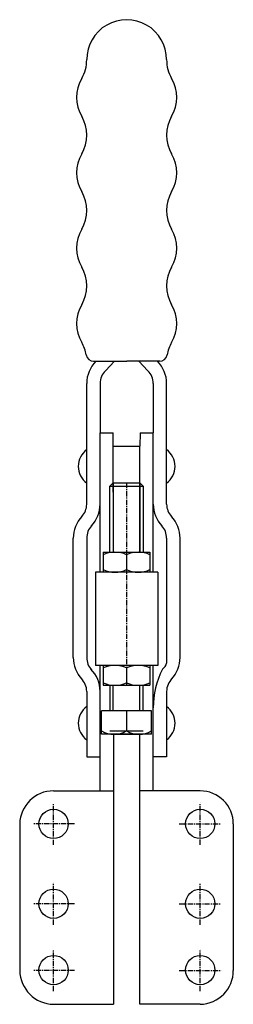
# Model space of a CAD drawing. Extents: x 77 to 128, y 57 to 292.
import ezdxf

# ---------------------------------------------------------------- set-up
doc = ezdxf.new("R2010")
doc.units = 0
doc.linetypes.add('CENTER', pattern=[2, 1.25, -0.25, 0.25, -0.25])
doc.layers.get('0').update_dxf_attribs({"linetype": 'CONTINUOUS'})
doc.layers.add('BRAUER-1', color=1, linetype='CENTER')

msp = doc.modelspace()

# ---------------------------------------------------------------- linework, layer by layer
for p, q in [((94.535075, 210.447664), (102.425074, 210.447664)), ((97.332271, 208.189976), (99.520475, 210.447664)), ((110.315073, 210.447663), (102.425074, 210.447664)), ((107.515632, 208.184923), (105.326882, 210.447664)), ((92.875073, 176.303571), (92.875074, 205.144364)), ((96.075074, 205.144363), (96.075073, 193.344363)), ((108.775074, 205.144363), (108.775073, 193.344363)), ((111.975073, 176.303571), (111.975074, 205.144363)), ((96.075073, 160.105282), (96.075073, 193.344363)), ((96.075074, 193.344363), (99.225074, 193.344363)), ((99.159501, 193.344363), (99.186714, 164.852157)), ((105.625074, 193.344363), (105.575073, 190.144363)), ((105.625074, 193.344363), (108.775074, 193.344363)), ((108.775073, 160.105282), (108.775073, 193.344363)), ((99.163037, 190.144363), (105.625074, 190.144363)), ((105.575073, 164.852156), (105.575073, 190.144363)), ((98.394055, 180.605281), (99.194054, 181.405281)), ((99.194054, 181.405281), (105.594055, 181.405281)), ((99.194054, 181.405281), (99.194054, 164.852157)), ((105.594055, 181.405281), (105.594054, 164.852156)), ((105.594055, 181.405281), (106.394055, 180.605281)), ((98.394054, 164.852157), (98.394055, 180.605281)), ((98.394055, 180.605281), (106.394055, 180.605281)), ((106.394055, 180.605281), (106.394054, 164.852156)), ((89.675072, 139.723968), (89.675073, 168.223968)), ((92.875073, 168.223968), (92.875072, 160.105282)), ((111.975073, 168.223967), (111.975073, 160.105282)), ((115.175072, 139.723967), (115.175073, 168.223967)), ((96.814053, 164.852157), (96.814053, 160.105282)), ((96.814054, 164.852157), (107.974054, 164.852156)), ((107.974054, 164.852156), (107.974054, 160.105282)), ((102.394055, 164.258934), (102.394055, 160.698505)), ((92.875072, 160.105282), (92.875072, 139.721034)), ((94.944055, 160.105282), (94.944055, 137.842782)), ((109.844055, 160.105282), (94.944055, 160.105282)), ((109.844055, 160.105282), (109.844055, 137.842782)), ((111.975073, 160.105282), (111.975073, 138.383019)), ((109.844055, 137.842782), (94.944055, 137.842782)), ((96.075071, 107.89781), (96.075072, 137.842782)), ((96.814054, 137.842782), (96.814054, 133.158407)), ((102.394055, 137.249559), (102.394055, 133.68913)), ((107.974054, 137.842782), (107.974054, 133.158406)), ((108.775071, 107.9), (108.775072, 137.842782)), ((92.875072, 131.644364), (92.875072, 116.044364)), ((96.814053, 133.158407), (107.974053, 133.158406)), ((98.394054, 133.158407), (98.394053, 127.005282)), ((99.194053, 127.005282), (99.194054, 133.158407)), ((105.575071, 127.005282), (105.575071, 133.158406)), ((105.594053, 127.005282), (105.594054, 133.158406)), ((106.394053, 127.005282), (106.394054, 133.158406)), ((111.975072, 131.644364), (111.975072, 116.044363)), ((96.394053, 121.405282), (96.394053, 127.005282)), ((108.394053, 127.005282), (96.394053, 127.005282)), ((102.394053, 127.005282), (102.394053, 122.205282)), ((108.394053, 121.405282), (108.394053, 127.005282)), ((108.394053, 121.405282), (96.394053, 121.405282)), ((98.394053, 122.205282), (106.394053, 122.205282)), ((99.194053, 121.405282), (105.594053, 121.405282)), ((99.241022, 121.405282), (99.309975, 56.953347)), ((105.57507, 56.954426), (105.575071, 121.405282)), ((92.875072, 116.044364), (96.075072, 116.044363)), ((111.975072, 116.044363), (108.775072, 116.044363)), ((84.967726, 107.893984), (99.267725, 107.89891)), ((120.000001, 107.9), (105.600001, 107.9)), ((76.870448, 99.991264), (76.882487, 65.038656)), ((127.900001, 100), (127.9, 65.04739)), ((84.989087, 56.94138), (99.310128, 56.953347)), ((119.996119, 56.947391), (105.57507, 56.954426))]:
    msp.add_line(p, q)
for centre in [(84.970447, 99.993985), (120.000001, 100), (84.977009, 80.943986), (120, 80.95), (84.982468, 65.093987), (120, 65.1)]:
    msp.add_circle(centre, 3.5)
for centre, radius, start, end in [((102.425087, 282.447665), 9.538935, 359.999989, 179.999994), ((83.886152, 282.447667), 9, 329.999984, 359.999994), ((120.964018, 282.447663), 9, 179.999989, 209.999999), ((99.474607, 273.447662), 9, 149.999981, 209.999974), ((105.37556, 273.447664), 9, 329.999999, 29.999993), ((83.886147, 264.447667), 9, 329.999984, 30.000004), ((120.964017, 264.447663), 9, 149.999989, 210.000002), ((99.474602, 255.447662), 9, 149.999981, 209.999974), ((105.37556, 255.447664), 9, 329.999999, 29.999993), ((83.886142, 246.447667), 9, 329.999984, 30.000004), ((120.964017, 246.447663), 9, 149.999989, 209.999999), ((99.474596, 237.447662), 9, 149.999981, 209.999974), ((105.375559, 237.447664), 9, 329.999999, 29.999993), ((83.886137, 228.447667), 9, 329.999984, 30.000004), ((120.964017, 228.447663), 9, 149.999989, 209.999999), ((99.474592, 219.447662), 9, 149.999981, 209.999974), ((105.375559, 219.447664), 9, 329.999999, 29.999993), ((83.886132, 210.447667), 8.999999, 9.59405, 29.999994), ((120.964016, 210.447663), 9, 149.999989, 170.405932), ((94.535075, 212.247664), 1.8, 189.594055, 270), ((110.315073, 212.247663), 1.8, 270, 350.40593), ((100.375074, 205.144363), 7.5, 134.999999, 179.999992), ((104.475074, 205.144363), 7.5, 0, 45.000008), ((100.375074, 205.144363), 4.3, 134.999999, 180), ((104.475074, 205.144363), 4.3, 0, 45.000008), ((95.875074, 185.344363), 5, 126.869891, 233.130101), ((108.975074, 185.344363), 5, 306.869886, 53.130102), ((88.575073, 176.303572), 4.3, 316.787021, 359.999987), ((88.575073, 176.303572), 7.5, 316.787021, 359.999992), ((116.275073, 176.303571), 7.5, 180, 223.212976), ((116.275073, 176.303571), 4.3, 180, 223.212976), ((97.175073, 168.223967), 7.5, 136.787021, 179.999992), ((107.675073, 168.223967), 7.5, 0, 43.212986), ((97.175073, 168.223967), 4.3, 136.787021, 179.999987), ((107.675073, 168.223967), 4.3, 0, 43.212986), ((99.604053, 158.043647), 6.812774, 65.825004, 114.174986), ((105.184056, 158.043647), 6.812774, 65.825014, 114.174996), ((99.604053, 166.913792), 6.812774, 245.825014, 294.174996), ((105.184056, 166.913792), 6.812774, 245.825004, 294.174986), ((97.175072, 139.723967), 7.5, 179.999992, 223.212976), ((97.175072, 139.723967), 4.3, 180.039075, 223.212976), ((107.675072, 139.723967), 7.5, 316.787021, 0), ((88.575072, 131.644364), 7.5, 0.000008, 44.999999), ((99.604053, 131.034272), 6.812774, 65.825004, 114.174986), ((105.184056, 131.034272), 6.812774, 65.825014, 114.174996), ((128.819893, 127.823337), 20.045169, 152.922948, 180.337443), ((109.632024, 138.952464), 2.411254, 303.753606, 346.339897), ((88.575072, 131.644364), 4.3, 0, 44.999999), ((116.275072, 131.644363), 4.3, 134.999998, 179.999987), ((99.604053, 139.904417), 6.812774, 245.825014, 294.174996), ((105.184056, 139.904417), 6.812774, 245.825004, 294.174986), ((95.875072, 124.044363), 5, 126.869891, 233.130101), ((108.975072, 124.044363), 5, 306.869886, 53.130102), ((99.394053, 127.430282), 6.025, 240.137166, 299.862834), ((105.394053, 127.430282), 6.025, 240.137166, 299.862834), ((84.941469, 99.821214), 8.072813, 89.813644, 178.793006), ((120.000001, 100), 7.9, 359.999989, 90), ((85.126794, 65.185852), 8.245622, 181.022863, 269.043078), ((119.827282, 65.018395), 8.072769, 271.198392, 0.205788)]:
    msp.add_arc(centre, radius, start, end)
at = {"layer": 'BRAUER-1'}
for p, q in [((102.394055, 181.405281), (102.394053, 133.158407)), ((84.972169, 94.993985), (84.968725, 104.993984)), ((120, 95), (120.000001, 105)), ((89.970447, 99.995707), (79.970448, 99.992263)), ((115.000001, 100), (125.000001, 100)), ((84.978731, 75.943986), (84.975287, 85.943986)), ((120, 75.95), (120, 85.95)), ((89.977008, 80.945708), (79.97701, 80.942264)), ((115, 80.95), (125, 80.95)), ((84.984207, 60.041378), (84.980764, 70.041377)), ((120, 60.047391), (120, 70.047391)), ((89.982486, 65.0431), (79.982487, 65.039655)), ((115, 65.047391), (125, 65.04739))]:
    msp.add_line(p, q, dxfattribs=at)

doc.saveas('drawing.dxf')
